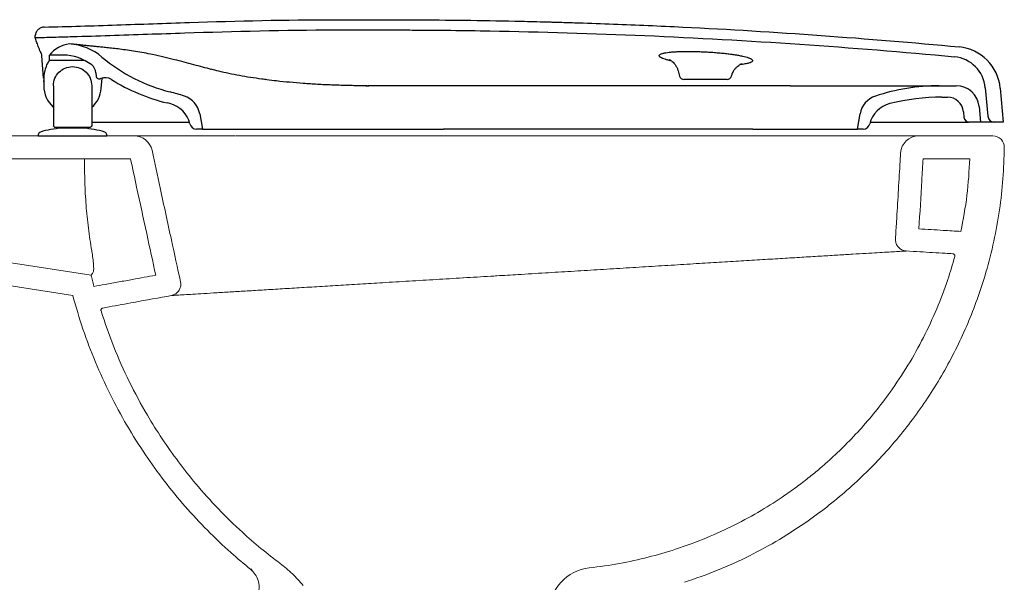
# Model space of a CAD drawing. Header units: millimetres. Extents: x 4142.539 to 4143.214, y 1479.018 to 1479.917.
# Tile 3 of 3: x 4142.783 to 4143.214, y 1479.335 to 1479.582. Entities that reach past the tile are written whole.
import ezdxf

# ---------------------------------------------------------------- set-up
doc = ezdxf.new("R2010")
doc.units = ezdxf.units.MM
doc.linetypes.add('SLD-Solid', pattern=[0])
doc.layers.add('SANINDUSA', color=3, linetype='Continuous')

msp = doc.modelspace()

# ---------------------------------------------------------------- linework, layer by layer
at = {"layer": 'SANINDUSA'}
for p, q in [((4142.789332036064, 1479.574187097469), (4142.789415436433, 1479.575140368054)), ((4142.793037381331, 1479.556351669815), (4142.79234984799, 1479.566183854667)), ((4142.814141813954, 1479.562202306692), (4142.814144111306, 1479.562196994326)), ((4143.071252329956, 1479.559568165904), (4143.071851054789, 1479.557333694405)), ((4142.793147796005, 1479.554772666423), (4142.793108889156, 1479.55532906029)), ((4142.793147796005, 1479.556345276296), (4142.793147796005, 1479.553001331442)), ((4142.816024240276, 1479.558710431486), (4142.81616727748, 1479.557075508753)), ((4142.817163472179, 1479.556162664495), (4142.81780580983, 1479.556162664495)), ((4142.818349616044, 1479.551898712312), (4142.818743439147, 1479.556400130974)), ((4143.092713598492, 1479.555851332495), (4143.07378290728, 1479.555851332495)), ((4143.094641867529, 1479.557333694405), (4143.094658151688, 1479.55740462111)), ((4143.094645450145, 1479.557333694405), (4143.094664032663, 1479.557403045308)), ((4142.797347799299, 1479.55305138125), (4142.7973477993, 1479.535451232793)), ((4142.818349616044, 1479.551898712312), (4142.818349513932, 1479.551897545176)), ((4142.968042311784, 1479.553051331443), (4142.935300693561, 1479.553051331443)), ((4143.120318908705, 1479.553051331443), (4142.968042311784, 1479.553051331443)), ((4143.120318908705, 1479.553051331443), (4143.185718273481, 1479.553051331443)), ((4143.185718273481, 1479.553051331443), (4143.193184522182, 1479.553051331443)), ((4143.205902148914, 1479.552148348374), (4143.206983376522, 1479.539789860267)), ((4143.212445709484, 1479.551934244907), (4143.213747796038, 1479.537051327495)), ((4143.186901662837, 1479.548051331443), (4143.189344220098, 1479.548051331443)), ((4143.203146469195, 1479.543922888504), (4143.203747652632, 1479.537051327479)), ((4142.861496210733, 1479.540770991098), (4142.862681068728, 1479.534051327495)), ((4143.149815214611, 1479.534051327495), (4143.151000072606, 1479.540770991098)), ((4143.196317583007, 1479.541661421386), (4143.196521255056, 1479.53933343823)), ((4142.7983477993, 1479.534951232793), (4142.810722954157, 1479.534951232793)), ((4142.810449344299, 1479.534512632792), (4142.801049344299, 1479.534512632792)), ((4142.8022493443, 1479.534951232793), (4142.8022493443, 1479.534512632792)), ((4142.8092462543, 1479.534512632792), (4142.8092462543, 1479.534951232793)), ((4142.814147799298, 1479.537051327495), (4142.815818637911, 1479.537051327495)), ((4142.815818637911, 1479.537051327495), (4142.856908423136, 1479.537051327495)), ((4142.862681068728, 1479.534051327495), (4142.860121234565, 1479.534051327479)), ((4142.862681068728, 1479.534051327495), (4142.968409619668, 1479.534051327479)), ((4143.103977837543, 1479.534051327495), (4142.968409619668, 1479.534051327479)), ((4143.103977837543, 1479.534051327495), (4143.149815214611, 1479.534051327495)), ((4143.152375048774, 1479.534051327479), (4143.149815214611, 1479.534051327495)), ((4143.203747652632, 1479.537051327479), (4143.199011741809, 1479.537051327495)), ((4143.209415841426, 1479.537051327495), (4143.203747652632, 1479.537051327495)), ((4143.209971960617, 1479.537051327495), (4143.209415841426, 1479.537051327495)), ((4143.213747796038, 1479.537051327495), (4143.209971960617, 1479.537051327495)), ((4142.790749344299, 1479.531563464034), (4142.790749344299, 1479.531051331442)), ((4142.790749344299, 1479.531051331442), (4142.805749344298, 1479.531051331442)), ((4142.805749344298, 1479.531051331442), (4142.820749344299, 1479.531051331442)), ((4142.820749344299, 1479.531051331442), (4142.820749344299, 1479.531563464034))]:
    msp.add_line(p, q, dxfattribs=at)
at = {"layer": 'SANINDUSA', "linetype": 'SLD-Solid', "lineweight": 15}
for p, q in [((4142.706223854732, 1479.531051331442), (4142.832769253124, 1479.531051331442)), ((4143.176761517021, 1479.531051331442), (4143.209241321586, 1479.531051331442)), ((4142.704298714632, 1479.521051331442), (4142.831155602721, 1479.521051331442)), ((4143.178645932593, 1479.521051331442), (4143.199125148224, 1479.521051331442)), ((4142.813907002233, 1479.469905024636), (4142.599156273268, 1479.503642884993)), ((4142.80582868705, 1479.461051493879), (4142.597604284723, 1479.493764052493))]:
    msp.add_line(p, q, dxfattribs=at)
at = {"layer": 'SANINDUSA'}
for centre, radius, start, end in [((4142.789370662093, 1479.565975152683), 0.002986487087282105, 4.007215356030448, 40.16705590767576), ((4142.805797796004, 1479.558862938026), 0.01264999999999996, 96.20332856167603, 142.976902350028), ((4142.802552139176, 1479.546509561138), 0.02500000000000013, 49.9633047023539, 85.69019489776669), ((4143.192521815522, 1479.550191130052), 0.02000000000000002, 4.999999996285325, 84.58449910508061), ((4142.801740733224, 1479.546507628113), 0.02, 51.67153019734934, 90.15187303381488), ((4142.866879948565, 1479.623072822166), 0.07500000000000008, 229.9633047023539, 255.8462936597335), ((4143.190959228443, 1479.550841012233), 0.01500000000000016, 4.999999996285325, 84.61935873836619), ((4142.811043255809, 1479.558274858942), 0.004999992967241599, 5.117510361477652, 51.71421647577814), ((4142.817163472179, 1479.557162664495), 0.001000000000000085, 184.9999999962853, 270), ((4142.81780580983, 1479.557162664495), 0.001000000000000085, 270, 292.707534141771), ((4142.820121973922, 1479.551627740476), 0.00500000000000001, 57.55677562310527, 112.7075341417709), ((4142.865721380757, 1479.623361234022), 0.07999999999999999, 237.5567756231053, 256.6668024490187), ((4143.073782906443, 1479.557851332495), 0.002000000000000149, 194.9999999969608, 270), ((4143.092713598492, 1479.557851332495), 0.002000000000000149, 270, 345.0000000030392), ((4142.805797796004, 1479.553001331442), 0.01265000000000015, 180, 227.380044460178), ((4142.805747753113, 1479.553001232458), 0.01265000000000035, 312.1243639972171, 355.0000000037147), ((4142.805747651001, 1479.553000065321), 0.01264999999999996, 312.1343080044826, 355.0000000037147), ((4142.826778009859, 1479.464051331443), 0.08900000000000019, 71.65055405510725, 75.84629365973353), ((4142.935300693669, 1479.569548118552), 0.01649678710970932, 269.7479665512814, 269.9999996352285), ((4143.185718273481, 1479.464051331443), 0.08899999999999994, 90, 108.3494459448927), ((4143.193184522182, 1479.543051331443), 0.01, 4.999997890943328, 90), ((4142.851648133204, 1479.539034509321), 0.01000000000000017, 10.00000000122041, 71.65055405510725), ((4143.160848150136, 1479.539034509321), 0.01000000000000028, 108.3494459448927, 169.9999999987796), ((4143.186901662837, 1479.454051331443), 0.09400000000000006, 90, 104.0672008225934), ((4143.189344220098, 1479.541051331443), 0.007000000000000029, 4.999997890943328, 90), ((4142.825594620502, 1479.454051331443), 0.09400000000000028, 75.9327991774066, 76.66680244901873), ((4142.845525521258, 1479.533592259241), 0.0120000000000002, 13.33266668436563, 75.9327991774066), ((4143.166970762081, 1479.533592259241), 0.01200000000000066, 104.0672008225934, 166.6673333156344), ((4143.199011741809, 1479.539551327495), 0.0025, 184.9999978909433, 270), ((4143.209971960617, 1479.540051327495), 0.003000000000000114, 184.9999999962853, 270), ((4142.805749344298, 1479.483272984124), 0.05145988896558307, 95.36579378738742, 105.8935193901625), ((4142.801049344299, 1479.533312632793), 0.001200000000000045, 90, 95.36579378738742), ((4142.810449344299, 1479.533312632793), 0.001200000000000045, 84.63420621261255, 90), ((4142.805749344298, 1479.483272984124), 0.05145988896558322, 74.10648060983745, 84.63420621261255), ((4142.860121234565, 1479.537051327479), 0.003000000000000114, 193.3326666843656, 270), ((4143.152375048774, 1479.537051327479), 0.003000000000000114, 270, 346.6673333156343), ((4142.791999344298, 1479.531563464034), 0.001250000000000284, 105.8935193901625, 180), ((4142.819499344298, 1479.531563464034), 0.001249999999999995, 0, 74.10648060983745)]:
    msp.add_arc(centre, radius, start, end, dxfattribs=at)
at = {"layer": 'SANINDUSA', "linetype": 'SLD-Solid', "lineweight": 15}
for centre, radius, start, end in [((4142.832769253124, 1479.523051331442), 0.008000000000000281, 12.20507209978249, 90), ((4143.176761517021, 1479.523051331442), 0.00800000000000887, 90, 176.5912265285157), ((4143.209241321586, 1479.526051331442), 0.005000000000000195, 359.470228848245, 89.94875559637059), ((4143.034562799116, 1479.321636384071), 0.02000000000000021, 96.51923355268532, 177.3825948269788)]:
    msp.add_arc(centre, radius, start, end, dxfattribs=at)
at = {"layer": 'SANINDUSA'}
for points, knots in [([(4142.793297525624, 1479.578790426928), (4142.798603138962, 1479.578926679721), (4142.803908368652, 1479.579075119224), (4142.814517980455, 1479.579398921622), (4142.819822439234, 1479.579571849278), (4142.835735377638, 1479.580104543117), (4142.84634345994, 1479.580478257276), (4142.878170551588, 1479.581500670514), (4142.899391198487, 1479.582051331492), (4142.920622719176, 1479.582051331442)], [0, 0, 0, 0, 0.125, 0.125, 0.2500000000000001, 0.2500000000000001, 0.5000000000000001, 0.5000000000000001, 1, 1, 1, 1]), ([(4142.920622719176, 1479.582051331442), (4142.92495013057, 1479.582051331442), (4142.931441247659, 1479.582051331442), (4142.938473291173, 1479.582051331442), (4142.941186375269, 1479.582051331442), (4142.941736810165, 1479.582051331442), (4142.941746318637, 1479.582051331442), (4142.941748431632, 1479.582051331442), (4142.941753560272, 1479.582051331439), (4142.941764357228, 1479.582051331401), (4142.94178595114, 1479.582051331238), (4142.941865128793, 1479.582051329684), (4142.942052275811, 1479.582051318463), (4142.94245536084, 1479.582051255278), (4142.943261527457, 1479.582050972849), (4142.944873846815, 1479.582049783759), (4142.949941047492, 1479.582042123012), (4142.969287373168, 1479.581962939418), (4142.991391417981, 1479.581644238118), (4143.009861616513, 1479.581187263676), (4143.013608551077, 1479.581086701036), (4143.01367417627, 1479.581084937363), (4143.013682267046, 1479.581084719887), (4143.013683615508, 1479.58108468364), (4143.013687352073, 1479.581084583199), (4143.013692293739, 1479.581084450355), (4143.013704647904, 1479.581084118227), (4143.013736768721, 1479.581083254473), (4143.013845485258, 1479.581080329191), (4143.014102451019, 1479.581073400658), (4143.014972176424, 1479.581049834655), (4143.017027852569, 1479.580993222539), (4143.021455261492, 1479.580866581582), (4143.030309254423, 1479.580594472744), (4143.048013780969, 1479.579974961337), (4143.103632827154, 1479.577554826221), (4143.154111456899, 1479.57392213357), (4143.194409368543, 1479.570101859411)], [0, 0, 0, 0, 0.2499999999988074, 0.3749999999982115, 0.4062499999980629, 0.4067382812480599, 0.4067993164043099, 0.4067993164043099, 0.40686035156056, 0.40686035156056, 0.4069824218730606, 0.4072265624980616, 0.4082031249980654, 0.4101562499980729, 0.4140624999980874, 0.4218749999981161, 0.437499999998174, 0.4999999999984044, 0.7499999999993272, 0.8124999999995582, 0.8134765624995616, 0.813598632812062, 0.8136138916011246, 0.8136138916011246, 0.8136215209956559, 0.8136215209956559, 0.8136291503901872, 0.8136596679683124, 0.8137207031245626, 0.8139648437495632, 0.8144531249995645, 0.816406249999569, 0.8203124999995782, 0.8281249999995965, 0.8437499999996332, 0.8749999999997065, 1, 1, 1, 1]), ([(4142.789332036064, 1479.574187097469), (4142.792067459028, 1479.574257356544), (4142.794802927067, 1479.574326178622), (4142.800273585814, 1479.574472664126), (4142.808479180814, 1479.574704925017), (4142.816683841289, 1479.574966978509), (4142.833092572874, 1479.575509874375), (4142.844030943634, 1479.575896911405), (4142.87684897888, 1479.576964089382), (4142.898730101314, 1479.577551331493), (4142.920622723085, 1479.577551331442)], [0, 0, 0, 0, 0.0625, 0.0625, 0.125, 0.2500000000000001, 0.2500000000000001, 0.5, 0.5, 1, 1, 1, 1]), ([(4142.793297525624, 1479.578790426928), (4142.793052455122, 1479.578784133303), (4142.79281176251, 1479.57875559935), (4142.792338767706, 1479.578655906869), (4142.792104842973, 1479.578584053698), (4142.791653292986, 1479.578398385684), (4142.791438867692, 1479.578286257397), (4142.791032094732, 1479.578024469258), (4142.790837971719, 1479.577872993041), (4142.790483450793, 1479.577539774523), (4142.790323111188, 1479.577358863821), (4142.790035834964, 1479.576968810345), (4142.789908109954, 1479.576757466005), (4142.789696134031, 1479.576321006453), (4142.789610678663, 1479.576094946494), (4142.789480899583, 1479.57562714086), (4142.789436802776, 1479.575384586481), (4142.789415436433, 1479.575140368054)], [0, 0, 0, 0, 0.1250000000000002, 0.1250000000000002, 0.2500000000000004, 0.2500000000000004, 0.3750000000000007, 0.3750000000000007, 0.5000000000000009, 0.5000000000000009, 0.6250000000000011, 0.6250000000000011, 0.7500000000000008, 0.7500000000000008, 0.8750000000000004, 0.8750000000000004, 1, 1, 1, 1]), ([(4142.920622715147, 1479.577551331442), (4142.926292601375, 1479.577551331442), (4142.931962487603, 1479.577551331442), (4142.940467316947, 1479.577551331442), (4142.943302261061, 1479.577552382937), (4142.948972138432, 1479.577543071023), (4142.951807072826, 1479.577533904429), (4142.965981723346, 1479.577465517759), (4142.977319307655, 1479.57733864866), (4143.011325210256, 1479.576741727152), (4143.033986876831, 1479.576055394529), (4143.079292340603, 1479.574105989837), (4143.101939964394, 1479.572842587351), (4143.147185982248, 1479.569740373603), (4143.169786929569, 1479.567901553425), (4143.192365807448, 1479.5657749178)], [0, 0, 0, 0, 0.06249999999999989, 0.06249999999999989, 0.09374999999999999, 0.09374999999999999, 0.1250000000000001, 0.1250000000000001, 0.2500000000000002, 0.2500000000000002, 0.5000000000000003, 0.5000000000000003, 0.7500000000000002, 0.7500000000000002, 1, 1, 1, 1]), ([(4142.791461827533, 1479.568417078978), (4142.791133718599, 1479.569303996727), (4142.790477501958, 1479.571077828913), (4142.7898296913, 1479.572837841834), (4142.789411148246, 1479.573980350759), (4142.789359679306, 1479.574114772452), (4142.789334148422, 1479.574181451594)], [0, 0, 0, 0, 0.250514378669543, 0.5010278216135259, 0.752487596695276, 1, 1, 1, 1]), ([(4142.866483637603, 1479.560247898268), (4142.865293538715, 1479.56056759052), (4142.862697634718, 1479.56126491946), (4142.85878083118, 1479.562317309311), (4142.854593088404, 1479.563427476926), (4142.850231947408, 1479.56455112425), (4142.845631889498, 1479.565678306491), (4142.841162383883, 1479.566677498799), (4142.837002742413, 1479.567493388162), (4142.833301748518, 1479.568136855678), (4142.829766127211, 1479.568675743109), (4142.826479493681, 1479.569114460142), (4142.823474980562, 1479.569468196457), (4142.820796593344, 1479.569752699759), (4142.818452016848, 1479.569986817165), (4142.816548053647, 1479.570176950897), (4142.814574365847, 1479.570385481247), (4142.812579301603, 1479.570593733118), (4142.810669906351, 1479.570793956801), (4142.809010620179, 1479.570967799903), (4142.807641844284, 1479.571111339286), (4142.806568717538, 1479.571223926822), (4142.805793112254, 1479.571305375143), (4142.80541037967, 1479.571345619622), (4142.805264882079, 1479.571360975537), (4142.80525747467, 1479.571361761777), (4142.804430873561, 1479.57143886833)], [0, 0, 0, 0, 0.03105214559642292, 0.06773251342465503, 0.1069423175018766, 0.1492003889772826, 0.195227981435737, 0.24619958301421, 0.286809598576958, 0.3292007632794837, 0.3715453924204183, 0.4136774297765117, 0.4553308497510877, 0.4961607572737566, 0.5357836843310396, 0.5738438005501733, 0.6105771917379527, 0.6583411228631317, 0.708713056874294, 0.7593273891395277, 0.8101577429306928, 0.861161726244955, 0.9122845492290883, 0.9634045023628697, 0.9886236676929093, 1, 1, 1, 1]), ([(4143.06849865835, 1479.563883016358), (4143.067926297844, 1479.564007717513), (4143.067391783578, 1479.564135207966), (4143.066399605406, 1479.564395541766), (4143.065941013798, 1479.564528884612), (4143.064717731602, 1479.564926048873), (4143.064089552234, 1479.565190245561), (4143.063541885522, 1479.565518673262), (4143.063444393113, 1479.565584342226), (4143.063276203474, 1479.565713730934), (4143.063205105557, 1479.565777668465), (4143.063030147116, 1479.565967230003), (4143.062964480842, 1479.566090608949), (4143.06293510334, 1479.566331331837), (4143.062971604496, 1479.566448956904), (4143.06315033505, 1479.566676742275), (4143.063290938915, 1479.566785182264), (4143.063671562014, 1479.566991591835), (4143.063911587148, 1479.567089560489), (4143.064347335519, 1479.56722867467), (4143.064505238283, 1479.56727373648), (4143.064846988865, 1479.567361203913), (4143.065030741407, 1479.567403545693), (4143.066001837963, 1479.567605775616), (4143.066952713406, 1479.567740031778), (4143.06836153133, 1479.567874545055), (4143.068655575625, 1479.567899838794), (4143.069260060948, 1479.567946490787), (4143.069570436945, 1479.567967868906), (4143.070525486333, 1479.568026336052), (4143.071193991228, 1479.568057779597), (4143.072594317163, 1479.568105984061), (4143.073326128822, 1479.568122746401), (4143.074855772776, 1479.56814125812), (4143.075638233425, 1479.568142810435), (4143.077233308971, 1479.568131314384), (4143.078046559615, 1479.568118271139), (4143.079290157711, 1479.568087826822), (4143.079708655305, 1479.568075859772), (4143.080553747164, 1479.568048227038), (4143.080980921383, 1479.568032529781), (4143.08226242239, 1479.567980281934), (4143.083123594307, 1479.567938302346), (4143.08483479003, 1479.567841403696), (4143.085684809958, 1479.567786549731), (4143.087373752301, 1479.567664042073), (4143.088214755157, 1479.567596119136), (4143.089847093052, 1479.567450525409), (4143.090643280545, 1479.567372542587), (4143.092196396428, 1479.567206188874), (4143.09295332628, 1479.567117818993), (4143.094058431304, 1479.566977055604), (4143.094421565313, 1479.566928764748), (4143.095127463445, 1479.566830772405), (4143.095471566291, 1479.566780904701), (4143.096477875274, 1479.56662868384), (4143.097114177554, 1479.566523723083), (4143.098318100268, 1479.566306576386), (4143.098887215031, 1479.566194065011), (4143.100477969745, 1479.56584686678), (4143.101354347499, 1479.565609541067), (4143.102227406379, 1479.565304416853), (4143.102390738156, 1479.565242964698), (4143.102694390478, 1479.565119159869), (4143.102834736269, 1479.565056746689), (4143.103215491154, 1479.564870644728), (4143.103417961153, 1479.564747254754), (4143.103722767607, 1479.564501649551), (4143.103825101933, 1479.56437943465), (4143.103927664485, 1479.564136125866), (4143.103927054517, 1479.564014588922), (4143.103874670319, 1479.563896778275)], [0, 0, 0, 0, 0.03125000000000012, 0.03125000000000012, 0.06250000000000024, 0.06250000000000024, 0.1250000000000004, 0.1250000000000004, 0.1406249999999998, 0.1406249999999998, 0.1562499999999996, 0.1562499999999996, 0.1874999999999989, 0.1874999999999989, 0.2187499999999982, 0.2187499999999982, 0.2499999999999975, 0.2499999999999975, 0.2812499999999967, 0.2812499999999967, 0.2968749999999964, 0.2968749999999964, 0.3124999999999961, 0.3124999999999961, 0.3749999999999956, 0.3749999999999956, 0.3906249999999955, 0.3906249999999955, 0.4062499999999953, 0.4062499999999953, 0.4374999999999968, 0.4374999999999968, 0.4687499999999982, 0.4687499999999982, 0.4999999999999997, 0.4999999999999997, 0.5312500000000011, 0.5312500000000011, 0.5468750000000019, 0.5468750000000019, 0.5625000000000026, 0.5625000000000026, 0.593750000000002, 0.593750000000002, 0.6250000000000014, 0.6250000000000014, 0.6562500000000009, 0.6562500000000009, 0.6875000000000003, 0.6875000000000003, 0.7187499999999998, 0.7187499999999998, 0.7343749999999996, 0.7343749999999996, 0.7499999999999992, 0.7499999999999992, 0.7812499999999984, 0.7812499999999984, 0.8124999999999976, 0.8124999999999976, 0.8749999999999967, 0.8749999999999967, 0.8906249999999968, 0.8906249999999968, 0.906249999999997, 0.906249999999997, 0.937499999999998, 0.937499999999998, 0.968749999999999, 0.968749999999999, 1, 1, 1, 1]), ([(4142.794269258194, 1479.56172794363), (4142.79441287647, 1479.562053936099), (4142.794557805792, 1479.562351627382), (4142.794853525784, 1479.562915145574), (4142.795005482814, 1479.563181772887), (4142.795219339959, 1479.563537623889), (4142.795288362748, 1479.56364918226), (4142.795417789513, 1479.563854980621), (4142.795478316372, 1479.563949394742), (4142.795580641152, 1479.564109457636), (4142.795623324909, 1479.56417650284), (4142.795682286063, 1479.564274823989), (4142.795698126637, 1479.564305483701), (4142.795698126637, 1479.564315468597)], [0, 0, 0, 0, 0.2499999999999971, 0.2499999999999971, 0.4999999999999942, 0.4999999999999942, 0.6249999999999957, 0.6249999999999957, 0.7499999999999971, 0.7499999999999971, 0.8749999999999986, 0.8749999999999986, 1, 1, 1, 1]), ([(4143.067534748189, 1479.564463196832), (4143.067527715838, 1479.564466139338), (4143.067504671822, 1479.564475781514), (4143.067685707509, 1479.564391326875), (4143.068089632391, 1479.564151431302), (4143.068683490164, 1479.563714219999), (4143.069394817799, 1479.563042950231), (4143.070134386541, 1479.562111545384), (4143.070813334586, 1479.56094260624), (4143.071104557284, 1479.560031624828), (4143.071252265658, 1479.559569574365)], [0, 0, 0, 0, 0.05294087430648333, 0.1734797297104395, 0.2898004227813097, 0.4128876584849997, 0.5437203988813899, 0.6871322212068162, 0.8413132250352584, 1, 1, 1, 1]), ([(4143.103874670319, 1479.563896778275), (4143.103780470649, 1479.563770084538), (4143.103590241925, 1479.563514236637), (4143.102774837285, 1479.563136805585), (4143.101449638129, 1479.562774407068), (4143.099923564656, 1479.562492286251), (4143.098717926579, 1479.562368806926), (4143.098318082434, 1479.562327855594)], [0, 0, 0, 0, 0.1971168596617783, 0.3980617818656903, 0.6351881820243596, 0.8790118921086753, 1, 1, 1, 1]), ([(4142.794269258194, 1479.56172794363), (4142.79388198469, 1479.560848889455), (4142.793607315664, 1479.559965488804), (4142.793331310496, 1479.558620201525), (4142.793262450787, 1479.558168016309), (4142.793193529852, 1479.557484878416), (4142.793176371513, 1479.557257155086), (4142.793153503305, 1479.556801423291), (4142.793147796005, 1479.556571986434), (4142.793147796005, 1479.556345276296)], [0, 0, 0, 0, 0.5000000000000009, 0.5000000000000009, 0.7500000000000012, 0.7500000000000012, 0.8750000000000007, 0.8750000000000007, 1, 1, 1, 1]), ([(4142.797347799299, 1479.55305138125), (4142.797347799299, 1479.55420337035), (4142.797585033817, 1479.555314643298), (4142.798435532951, 1479.557327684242), (4142.799049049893, 1479.558231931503), (4142.800566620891, 1479.559749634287), (4142.801471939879, 1479.560363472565), (4142.803488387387, 1479.561214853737), (4142.804596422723, 1479.561451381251), (4142.806899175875, 1479.561451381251), (4142.808007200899, 1479.56121485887), (4142.810023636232, 1479.560363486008), (4142.81092895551, 1479.559749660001), (4142.812446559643, 1479.558231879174), (4142.813060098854, 1479.55732757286), (4142.813910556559, 1479.555314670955), (4142.814147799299, 1479.554203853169), (4142.814147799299, 1479.55305138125)], [0, 0, 0, 0, 0.125, 0.125, 0.25, 0.25, 0.375, 0.375, 0.5, 0.5, 0.625, 0.625, 0.75, 0.75, 0.8750000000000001, 0.8750000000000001, 1, 1, 1, 1]), ([(4142.890941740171, 1479.555682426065), (4142.890208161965, 1479.555774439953), (4142.887758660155, 1479.556081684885), (4142.88373048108, 1479.556687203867), (4142.878892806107, 1479.557502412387), (4142.874269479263, 1479.558412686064), (4142.87014392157, 1479.559331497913), (4142.867649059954, 1479.559998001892), (4142.866555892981, 1479.560290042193)], [0, 0, 0, 0, 0.08371708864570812, 0.2795409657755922, 0.4728316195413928, 0.6637815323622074, 0.8526800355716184, 0.9999999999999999, 0.9999999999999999, 0.9999999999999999, 0.9999999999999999]), ([(4143.095124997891, 1479.558631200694), (4143.095251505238, 1479.558919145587), (4143.095559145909, 1479.559619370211), (4143.096238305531, 1479.560556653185), (4143.097033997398, 1479.561405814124), (4143.097801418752, 1479.562018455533), (4143.09844197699, 1479.562416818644), (4143.0989082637, 1479.562647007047), (4143.099192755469, 1479.562756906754), (4143.099216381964, 1479.562763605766), (4143.099227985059, 1479.562766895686)], [0, 0, 0, 0, 0.1072917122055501, 0.2609120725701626, 0.4042498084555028, 0.5368899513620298, 0.6555741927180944, 0.7693457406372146, 0.8867244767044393, 1, 1, 1, 1]), ([(4142.818540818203, 1479.556335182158), (4142.8186093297, 1479.556360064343), (4142.818727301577, 1479.55640290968), (4142.818996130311, 1479.556468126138), (4142.819108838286, 1479.556495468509)], [0, 0, 0, 0, 0.5807443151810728, 1, 1, 1, 1]), ([(4142.934880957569, 1479.553054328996), (4142.934016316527, 1479.553056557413), (4142.931006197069, 1479.553064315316), (4142.925851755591, 1479.553147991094), (4142.919450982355, 1479.55334399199), (4142.913129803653, 1479.553643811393), (4142.90695226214, 1479.554042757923), (4142.900977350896, 1479.554543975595), (4142.895648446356, 1479.555082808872), (4142.892366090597, 1479.555502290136), (4142.890959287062, 1479.555682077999)], [0, 0, 0, 0, 0.0577499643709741, 0.2010479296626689, 0.3446699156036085, 0.4874000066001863, 0.6280287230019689, 0.7655345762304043, 0.8995091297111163, 1, 1, 1, 1]), ([(4143.094672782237, 1479.557403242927), (4143.094792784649, 1479.557853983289), (4143.094920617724, 1479.558334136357), (4143.095153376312, 1479.558750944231), (4143.095167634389, 1479.558776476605)], [0, 0, 0, 0, 0.9387430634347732, 1, 1, 1, 1]), ([(4142.934358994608, 1479.553051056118), (4142.934406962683, 1479.553051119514), (4142.934716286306, 1479.553051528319), (4142.935033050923, 1479.553051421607), (4142.935300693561, 1479.553051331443)], [0, 0, 0, 0, 0.155074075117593, 1, 1, 1, 1]), ([(4142.7978477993, 1479.534951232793), (4142.797716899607, 1479.534951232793), (4142.79758680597, 1479.535005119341), (4142.797401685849, 1479.535190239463), (4142.7973477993, 1479.535320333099), (4142.7973477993, 1479.535451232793)], [0, 0, 0, 0, 0.5, 0.5, 1, 1, 1, 1]), ([(4142.7978477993, 1479.534951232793), (4142.7978477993, 1479.534951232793), (4142.79790213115, 1479.534951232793), (4142.798086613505, 1479.534951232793), (4142.798215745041, 1479.534951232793), (4142.7983477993, 1479.534951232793)], [0, 0, 0, 0, 0.5, 0.5, 1, 1, 1, 1]), ([(4142.810722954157, 1479.534951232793), (4142.811109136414, 1479.534951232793), (4142.811492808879, 1479.534951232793), (4142.812019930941, 1479.534951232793), (4142.81218989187, 1479.534951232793), (4142.812509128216, 1479.534951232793), (4142.812656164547, 1479.534951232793), (4142.812925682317, 1479.534951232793), (4142.813049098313, 1479.534951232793), (4142.813261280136, 1479.534951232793), (4142.81335113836, 1479.534951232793), (4142.813498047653, 1479.534951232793), (4142.813554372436, 1479.534951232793), (4142.81362881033, 1479.534951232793), (4142.813647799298, 1479.534951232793), (4142.813647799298, 1479.534951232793)], [0, 0, 0, 0, 0.25, 0.25, 0.375, 0.375, 0.5, 0.5, 0.625, 0.625, 0.75, 0.75, 0.875, 0.875, 1, 1, 1, 1]), ([(4142.814147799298, 1479.535451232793), (4142.814147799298, 1479.535320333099), (4142.814093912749, 1479.535190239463), (4142.813908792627, 1479.535005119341), (4142.813778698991, 1479.534951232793), (4142.813647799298, 1479.534951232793)], [0, 0, 0, 0, 0.5, 0.5, 1, 1, 1, 1]), ([(4143.155487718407, 1479.537051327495), (4143.157378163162, 1479.537051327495), (4143.162161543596, 1479.537051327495), (4143.168972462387, 1479.537051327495), (4143.176046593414, 1479.537051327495), (4143.182265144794, 1479.537051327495), (4143.187548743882, 1479.537051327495), (4143.191817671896, 1479.537051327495), (4143.195094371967, 1479.537051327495), (4143.197448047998, 1479.537051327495), (4143.198131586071, 1479.537051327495), (4143.198473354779, 1479.537051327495)], [0, 0, 0, 0, 0.07451163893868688, 0.188536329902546, 0.3025606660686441, 0.41989879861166, 0.5372363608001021, 0.6512707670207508, 0.7653046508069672, 0.882652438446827, 1, 1, 1, 1])]:
    msp.add_open_spline(points, degree=3, knots=knots, dxfattribs=at)
for points in [[(4142.79165283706, 1479.56790149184), (4142.791587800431, 1479.568076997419), (4142.791524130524, 1479.568248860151), (4142.791461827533, 1479.568417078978)], [(4142.795698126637, 1479.564315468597), (4142.795698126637, 1479.565758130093), (4142.795698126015, 1479.566479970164), (4142.795698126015, 1479.566479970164)], [(4142.801687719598, 1479.566507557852), (4142.799691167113, 1479.566502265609), (4142.797694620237, 1479.566493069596), (4142.795698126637, 1479.566479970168)], [(4142.795698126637, 1479.564315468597), (4142.795842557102, 1479.564317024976), (4142.795987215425, 1479.564318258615), (4142.796132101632, 1479.564319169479)], [(4142.796132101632, 1479.564319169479), (4142.801076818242, 1479.564350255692), (4142.806021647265, 1479.564357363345), (4142.810966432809, 1479.564340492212)], [(4142.814147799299, 1479.55305138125), (4142.814147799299, 1479.547184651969), (4142.814147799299, 1479.541317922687), (4142.814147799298, 1479.535451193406)], [(4142.935228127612, 1479.553051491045), (4142.935369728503, 1479.553051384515), (4142.935511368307, 1479.553051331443), (4142.935652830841, 1479.553051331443)], [(4143.199011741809, 1479.537051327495), (4143.199011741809, 1479.537051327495), (4143.198832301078, 1479.537051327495), (4143.198473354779, 1479.537051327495)]]:
    msp.add_open_spline(points, degree=3, dxfattribs=at)
at = {"layer": 'SANINDUSA', "linetype": 'SLD-Solid', "lineweight": 15}
for points, knots in [([(4142.832769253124, 1479.531051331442), (4142.832824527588, 1479.531051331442), (4142.832935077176, 1479.531051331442), (4142.833824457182, 1479.531051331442), (4142.835248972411, 1479.531051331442), (4142.837305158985, 1479.531051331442), (4142.84000478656, 1479.531051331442), (4142.84340197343, 1479.531051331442), (4142.847389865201, 1479.531051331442), (4142.850574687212, 1479.531051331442), (4142.852167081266, 1479.531051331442)], [0, 0, 0, 0, 0.1194803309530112, 0.2389620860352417, 0.3605216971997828, 0.4820799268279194, 0.6102711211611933, 0.7384648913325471, 0.8692338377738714, 1, 1, 1, 1]), ([(4142.852167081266, 1479.531051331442), (4142.853888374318, 1479.531051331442), (4142.857331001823, 1479.531051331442), (4142.863268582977, 1479.531051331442), (4142.869711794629, 1479.531051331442), (4142.874480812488, 1479.531051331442), (4142.876865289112, 1479.531051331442)], [0, 0, 0, 0, 0.2473637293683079, 0.4947334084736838, 0.7473701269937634, 1, 1, 1, 1]), ([(4142.877187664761, 1479.531051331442), (4142.879535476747, 1479.531051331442), (4142.884288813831, 1479.531051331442), (4142.892042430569, 1479.531051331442), (4142.900239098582, 1479.531051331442), (4142.906036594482, 1479.531051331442), (4142.908935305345, 1479.531051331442)], [0, 0, 0, 0, 0.242927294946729, 0.4918261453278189, 0.7459163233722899, 1, 1, 1, 1]), ([(4142.908935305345, 1479.531051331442), (4142.908938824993, 1479.531051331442), (4142.909021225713, 1479.531051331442), (4142.909103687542, 1479.531051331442), (4142.909182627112, 1479.531051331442)], [0, 0, 0, 0, 0.04271380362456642, 1, 1, 1, 1]), ([(4142.909953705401, 1479.531051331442), (4142.912660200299, 1479.531051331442), (4142.918073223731, 1479.531051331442), (4142.92652542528, 1479.531051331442), (4142.935182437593, 1479.531051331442), (4142.941106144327, 1479.531051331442), (4142.944067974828, 1479.531051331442)], [0, 0, 0, 0, 0.247769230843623, 0.495541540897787, 0.7477727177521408, 1, 1, 1, 1]), ([(4142.944067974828, 1479.531051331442), (4142.94780755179, 1479.531051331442), (4142.955313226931, 1479.531051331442), (4142.962902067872, 1479.531051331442), (4142.966709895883, 1479.531051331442)], [0, 0, 0, 0, 0.4982332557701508, 1, 1, 1, 1]), ([(4142.966709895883, 1479.531051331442), (4142.975179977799, 1479.531051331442), (4142.99212039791, 1479.531051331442), (4143.012465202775, 1479.531051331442), (4143.027749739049, 1479.531051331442), (4143.037970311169, 1479.531051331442), (4143.048180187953, 1479.531051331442), (4143.058347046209, 1479.531051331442), (4143.068379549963, 1479.531051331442), (4143.0781992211, 1479.531051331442), (4143.08784542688, 1479.531051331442), (4143.097307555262, 1479.531051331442), (4143.10713384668, 1479.531051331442), (4143.117104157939, 1479.531051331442), (4143.127153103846, 1479.531051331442), (4143.136577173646, 1479.531051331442), (4143.144895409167, 1479.531051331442), (4143.152044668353, 1479.531051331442), (4143.158175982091, 1479.531051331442), (4143.163549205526, 1479.531051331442), (4143.168160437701, 1479.531051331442), (4143.17188552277, 1479.531051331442), (4143.174646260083, 1479.531051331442), (4143.176420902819, 1479.531051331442), (4143.176647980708, 1479.531051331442), (4143.176761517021, 1479.531051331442)], [0, 0, 0, 0, 0.08879990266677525, 0.1776024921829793, 0.2132870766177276, 0.2490400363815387, 0.2847482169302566, 0.3203592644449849, 0.3559246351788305, 0.3910290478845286, 0.4261372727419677, 0.462075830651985, 0.4980143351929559, 0.5411240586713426, 0.5842341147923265, 0.6288575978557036, 0.6734812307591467, 0.7123052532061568, 0.7511296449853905, 0.7910550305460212, 0.8309807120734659, 0.872524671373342, 0.9140671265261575, 0.9570345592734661, 1, 1, 1, 1]), ([(4142.853077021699, 1479.467005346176), (4142.851747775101, 1479.473150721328), (4142.848774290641, 1479.486897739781), (4142.844611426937, 1479.506143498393), (4142.841777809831, 1479.519243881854), (4142.840588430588, 1479.524742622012)], [0, 0, 0, 0, 0.3193106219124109, 0.714288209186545, 1, 1, 1, 1]), ([(4143.214241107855, 1479.526005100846), (4143.214109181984, 1479.521423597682), (4143.213845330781, 1479.512260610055), (4143.212267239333, 1479.498502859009), (4143.209798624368, 1479.484795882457), (4143.206579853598, 1479.472110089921), (4143.202862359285, 1479.460537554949), (4143.198840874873, 1479.450057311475), (4143.194199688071, 1479.439717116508), (4143.188930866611, 1479.429558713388), (4143.183040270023, 1479.419621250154), (4143.176657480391, 1479.410124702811), (4143.169814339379, 1479.401092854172), (4143.162552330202, 1479.392538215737), (4143.154752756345, 1479.384320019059), (4143.146422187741, 1479.376480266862), (4143.137577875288, 1479.369054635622), (4143.127391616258, 1479.361448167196), (4143.115746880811, 1479.353889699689), (4143.102444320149, 1479.346620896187), (4143.08854881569, 1479.340250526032), (4143.078857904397, 1479.336888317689), (4143.07401244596, 1479.335207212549)], [0, 0, 0, 0, 0.05435076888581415, 0.1087013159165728, 0.1640832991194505, 0.2194653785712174, 0.2638179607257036, 0.3082049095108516, 0.3525574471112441, 0.3982007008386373, 0.443880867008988, 0.4895239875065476, 0.5338613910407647, 0.578233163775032, 0.6225707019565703, 0.6681977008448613, 0.7138615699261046, 0.7594881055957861, 0.8189319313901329, 0.8783754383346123, 0.9391876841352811, 1, 1, 1, 1]), ([(4142.814166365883, 1479.480635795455), (4142.813644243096, 1479.483964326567), (4142.812599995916, 1479.490621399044), (4142.81162033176, 1479.500711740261), (4142.811036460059, 1479.510860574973), (4142.81104354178, 1479.517654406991), (4142.81104708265, 1479.521051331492)], [0, 0, 0, 0, 0.2489547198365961, 0.4979102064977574, 0.7489544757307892, 1, 1, 1, 1]), ([(4142.842211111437, 1479.4699394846), (4142.840896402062, 1479.476017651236), (4142.838112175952, 1479.488889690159), (4142.83442700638, 1479.50592697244), (4142.832056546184, 1479.516886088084), (4142.831155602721, 1479.521051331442)], [0, 0, 0, 0, 0.3567568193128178, 0.7555218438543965, 1, 1, 1, 1]), ([(4143.168775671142, 1479.523527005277), (4143.168675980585, 1479.521853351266), (4143.168327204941, 1479.515997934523), (4143.167729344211, 1479.505960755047), (4143.16708118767, 1479.495079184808), (4143.166682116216, 1479.488379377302), (4143.166532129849, 1479.485861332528)], [0, 0, 0, 0, 0.1333033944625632, 0.4663729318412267, 0.7994424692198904, 1, 1, 1, 1]), ([(4143.178645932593, 1479.521051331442), (4143.178455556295, 1479.517855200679), (4143.17784415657, 1479.507590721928), (4143.177232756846, 1479.497326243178), (4143.17681173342, 1479.490257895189)], [0, 0, 0, 0, 0.3113777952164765, 1, 1, 1, 1]), ([(4143.195230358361, 1479.489160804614), (4143.196219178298, 1479.494429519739), (4143.198198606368, 1479.504976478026), (4143.198816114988, 1479.515689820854), (4143.199125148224, 1479.521051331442)], [0, 0, 0, 0, 0.4995483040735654, 1, 1, 1, 1]), ([(4143.195230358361, 1479.489160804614), (4143.192632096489, 1479.489315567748), (4143.186492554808, 1479.48968126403), (4143.180353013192, 1479.490046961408), (4143.17681173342, 1479.490257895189)], [0, 0, 0, 0, 0.4232012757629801, 1, 1, 1, 1]), ([(4143.166532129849, 1479.485861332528), (4143.16655388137, 1479.485296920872), (4143.166597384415, 1479.484168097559), (4143.167368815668, 1479.482621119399), (4143.168568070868, 1479.481416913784), (4143.169935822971, 1479.480735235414), (4143.170859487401, 1479.480619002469), (4143.171225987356, 1479.480572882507)], [0, 0, 0, 0, 0.2146938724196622, 0.4293877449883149, 0.6440816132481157, 0.8587754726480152, 1, 1, 1, 1]), ([(4142.814814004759, 1479.471234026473), (4142.814892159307, 1479.471477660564), (4142.815048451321, 1479.471964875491), (4142.815012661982, 1479.473945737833), (4142.814771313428, 1479.476616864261), (4142.814440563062, 1479.478997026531), (4142.814211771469, 1479.480364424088), (4142.814166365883, 1479.480635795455)], [0, 0, 0, 0, 0.2313051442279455, 0.4625597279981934, 0.6960055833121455, 0.9396697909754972, 1, 1, 1, 1]), ([(4143.171225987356, 1479.480572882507), (4143.171113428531, 1479.480565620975), (4143.1708880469, 1479.480551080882), (4143.169115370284, 1479.480447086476), (4143.166427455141, 1479.480287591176), (4143.162866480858, 1479.480074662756), (4143.158647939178, 1479.479822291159), (4143.153651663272, 1479.479522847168), (4143.147909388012, 1479.479178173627), (4143.141432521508, 1479.478788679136), (4143.134279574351, 1479.478357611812), (4143.126520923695, 1479.477889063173), (4143.118216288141, 1479.477386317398), (4143.109402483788, 1479.476851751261), (4143.100147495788, 1479.476289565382), (4143.09052680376, 1479.475703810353), (4143.080343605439, 1479.47508242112), (4143.069606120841, 1479.474424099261), (4143.05839742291, 1479.473734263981), (4143.047090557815, 1479.473037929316), (4143.035733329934, 1479.472339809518), (4143.02437581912, 1479.47164457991), (4143.012825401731, 1479.470943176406), (4143.001967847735, 1479.470288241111), (4142.994886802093, 1479.469861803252), (4142.991787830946, 1479.469675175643)], [0, 0, 0, 0, 0.04722911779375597, 0.09456900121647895, 0.1417970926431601, 0.1833377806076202, 0.2250281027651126, 0.2667188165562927, 0.3082600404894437, 0.3499165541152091, 0.391722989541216, 0.4335303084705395, 0.475188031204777, 0.5168409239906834, 0.5586424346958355, 0.6004438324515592, 0.642096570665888, 0.6872741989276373, 0.7325044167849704, 0.7779535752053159, 0.82359127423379, 0.8692574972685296, 0.9147265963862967, 0.9626806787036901, 1, 1, 1, 1]), ([(4143.192543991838, 1479.478093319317), (4143.191553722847, 1479.474713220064), (4143.189280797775, 1479.46695501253), (4143.184747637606, 1479.455086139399), (4143.178927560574, 1479.442540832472), (4143.172101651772, 1479.43029847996), (4143.164920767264, 1479.419448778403), (4143.157761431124, 1479.410045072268), (4143.150888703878, 1479.401977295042), (4143.14502515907, 1479.395886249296), (4143.140333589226, 1479.391360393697), (4143.136909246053, 1479.388212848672), (4143.133106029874, 1479.384888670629), (4143.128711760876, 1479.3812661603), (4143.123670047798, 1479.377372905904), (4143.116634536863, 1479.372335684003), (4143.107511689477, 1479.366488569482), (4143.096028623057, 1479.360196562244), (4143.083491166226, 1479.354464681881), (4143.07075511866, 1479.349753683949), (4143.057988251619, 1479.346059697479), (4143.045381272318, 1479.343256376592), (4143.036702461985, 1479.342096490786), (4143.03229206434, 1479.341507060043)], [0, 0, 0, 0, 0.04725874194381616, 0.1084711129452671, 0.170294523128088, 0.2327277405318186, 0.296403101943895, 0.3447348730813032, 0.3912697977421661, 0.4385618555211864, 0.458133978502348, 0.4787523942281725, 0.5009771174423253, 0.525917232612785, 0.555171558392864, 0.5864490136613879, 0.6420222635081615, 0.7004834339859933, 0.7620334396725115, 0.82687421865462, 0.8825334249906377, 0.9403058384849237, 1, 1, 1, 1]), ([(4143.171225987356, 1479.480572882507), (4143.173242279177, 1479.480452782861), (4143.178938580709, 1479.480113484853), (4143.185743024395, 1479.479708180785), (4143.19053117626, 1479.479422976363), (4143.191639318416, 1479.479356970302)], [0, 0, 0, 0, 0.2963198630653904, 0.8371443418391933, 0.9999999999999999, 0.9999999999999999, 0.9999999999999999, 0.9999999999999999]), ([(4143.191639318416, 1479.479356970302), (4143.191750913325, 1479.47933924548), (4143.191974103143, 1479.479303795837), (4143.19226258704, 1479.479113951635), (4143.192474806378, 1479.478846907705), (4143.19258514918, 1479.478523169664), (4143.192585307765, 1479.47826236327), (4143.192551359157, 1479.478123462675), (4143.192543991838, 1479.478093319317)], [0, 0, 0, 0, 0.1894956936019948, 0.3789913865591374, 0.5684871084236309, 0.7579829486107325, 0.9474789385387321, 1, 1, 1, 1]), ([(4142.814814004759, 1479.471234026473), (4142.814550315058, 1479.470847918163), (4142.814021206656, 1479.470073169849), (4142.813945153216, 1479.469961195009), (4142.813907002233, 1479.469905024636)], [0, 0, 0, 0, 0.4983661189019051, 1, 1, 1, 1]), ([(4142.815129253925, 1479.464995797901), (4142.816764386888, 1479.465294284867), (4142.820404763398, 1479.465958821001), (4142.826050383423, 1479.466989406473), (4142.833442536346, 1479.468338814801), (4142.838829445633, 1479.469322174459), (4142.842211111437, 1479.4699394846)], [0, 0, 0, 0, 0.1811322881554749, 0.40326367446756, 0.6253950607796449, 1, 1, 1, 1]), ([(4142.976877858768, 1479.468777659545), (4142.97297307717, 1479.468542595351), (4142.965107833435, 1479.468069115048), (4142.953335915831, 1479.467359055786), (4142.942171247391, 1479.466683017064), (4142.931770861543, 1479.466051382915), (4142.922139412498, 1479.465466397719), (4142.912855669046, 1479.464902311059), (4142.903991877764, 1479.464363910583), (4142.895615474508, 1479.463855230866), (4142.887763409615, 1479.463378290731), (4142.880501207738, 1479.462937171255), (4142.873682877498, 1479.462523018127), (4142.867449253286, 1479.462144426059), (4142.861906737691, 1479.461807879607), (4142.857288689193, 1479.461527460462), (4142.853636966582, 1479.461306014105), (4142.851042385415, 1479.461147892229), (4142.849400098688, 1479.461046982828), (4142.849191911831, 1479.461035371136), (4142.849087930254, 1479.461029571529)], [0, 0, 0, 0, 0.05928360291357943, 0.1194125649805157, 0.1794821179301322, 0.2316289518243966, 0.2839624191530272, 0.3362957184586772, 0.3884423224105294, 0.440683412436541, 0.4931116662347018, 0.5455388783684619, 0.5977785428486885, 0.6550243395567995, 0.7125162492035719, 0.7700080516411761, 0.8272537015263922, 0.8847929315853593, 0.9424583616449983, 0.9999999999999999, 0.9999999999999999, 0.9999999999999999, 0.9999999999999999]), ([(4142.991787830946, 1479.469675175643), (4142.990888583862, 1479.469621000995), (4142.985993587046, 1479.469326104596), (4142.981018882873, 1479.469027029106), (4142.976952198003, 1479.468782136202), (4142.976877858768, 1479.468777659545)], [0, 0, 0, 0, 0.1809568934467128, 0.9850278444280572, 1, 1, 1, 1]), ([(4142.849087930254, 1479.461029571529), (4142.849630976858, 1479.461184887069), (4142.850717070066, 1479.46149551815), (4142.852036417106, 1479.462612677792), (4142.852920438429, 1479.464063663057), (4142.85327135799, 1479.465608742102), (4142.85313543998, 1479.466585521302), (4142.853077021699, 1479.467005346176)], [0, 0, 0, 0, 0.2103586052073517, 0.4207172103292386, 0.6310758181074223, 0.8414344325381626, 1, 1, 1, 1]), ([(4142.883842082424, 1479.340852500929), (4142.880933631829, 1479.34327917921), (4142.874374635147, 1479.348751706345), (4142.864766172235, 1479.357956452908), (4142.855047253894, 1479.36840181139), (4142.84600178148, 1479.379438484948), (4142.837418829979, 1479.391316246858), (4142.829411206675, 1479.404069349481), (4142.822073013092, 1479.417685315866), (4142.815658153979, 1479.43177457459), (4142.810116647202, 1479.446220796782), (4142.8072564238, 1479.456113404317), (4142.80582868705, 1479.461051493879)], [0, 0, 0, 0, 0.0780047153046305, 0.175912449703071, 0.2738201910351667, 0.3717275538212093, 0.4696350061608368, 0.5754730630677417, 0.6816633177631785, 0.7879727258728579, 0.8941624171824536, 1, 1, 1, 1]), ([(4142.818999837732, 1479.455537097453), (4142.81992753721, 1479.455706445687), (4142.824481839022, 1479.456537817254), (4142.834511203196, 1479.458368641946), (4142.843612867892, 1479.460030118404), (4142.849087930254, 1479.461029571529)], [0, 0, 0, 0, 0.09249833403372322, 0.4540967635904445, 0.9999999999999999, 0.9999999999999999, 0.9999999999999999, 0.9999999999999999]), ([(4142.818225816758, 1479.454252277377), (4142.818202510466, 1479.454362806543), (4142.818155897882, 1479.454583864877), (4142.81823007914, 1479.454921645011), (4142.818403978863, 1479.455213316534), (4142.818668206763, 1479.455441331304), (4142.818888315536, 1479.455504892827), (4142.818999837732, 1479.455537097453)], [0, 0, 0, 0, 0.1989245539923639, 0.3978491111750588, 0.5967735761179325, 0.795697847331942, 1, 1, 1, 1]), ([(4142.89677116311, 1479.343452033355), (4142.893937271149, 1479.345638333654), (4142.888269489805, 1479.350010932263), (4142.879168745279, 1479.357964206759), (4142.869548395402, 1479.36733844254), (4142.86023182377, 1479.377730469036), (4142.852077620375, 1479.388026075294), (4142.844980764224, 1479.398086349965), (4142.837667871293, 1479.409759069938), (4142.830461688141, 1479.423193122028), (4142.823602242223, 1479.438438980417), (4142.820017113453, 1479.448983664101), (4142.818225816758, 1479.454252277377)], [0, 0, 0, 0, 0.07779079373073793, 0.1555815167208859, 0.2625879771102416, 0.3695944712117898, 0.4587374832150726, 0.5479493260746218, 0.6370930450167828, 0.7580040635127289, 0.8790876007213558, 1, 1, 1, 1]), ([(4142.906862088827, 1479.333876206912), (4142.90610931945, 1479.334748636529), (4142.904601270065, 1479.336496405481), (4142.902140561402, 1479.338954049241), (4142.899545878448, 1479.34129932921), (4142.897697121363, 1479.34273364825), (4142.89677116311, 1479.343452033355)], [0, 0, 0, 0, 0.2478954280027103, 0.4966176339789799, 0.7478786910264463, 1, 1, 1, 1])]:
    msp.add_open_spline(points, degree=3, knots=knots, dxfattribs=at)
for points, degree in [([(4142.909182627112, 1479.531051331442), (4142.909953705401, 1479.531051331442)], 1), ([(4142.815129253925, 1479.464995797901), (4142.813907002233, 1479.469905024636)], 1), ([(4142.883842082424, 1479.340852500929), (4142.884550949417, 1479.340170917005), (4142.885968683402, 1479.338807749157), (4142.887214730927, 1479.336098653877), (4142.887729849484, 1479.333161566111), (4142.887338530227, 1479.3312341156), (4142.887142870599, 1479.330270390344)], 3), ([(4142.883902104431, 1479.341160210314), (4142.884873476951, 1479.339888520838)], 1)]:
    msp.add_open_spline(points, degree=degree, dxfattribs=at)

doc.saveas('drawing.dxf')
